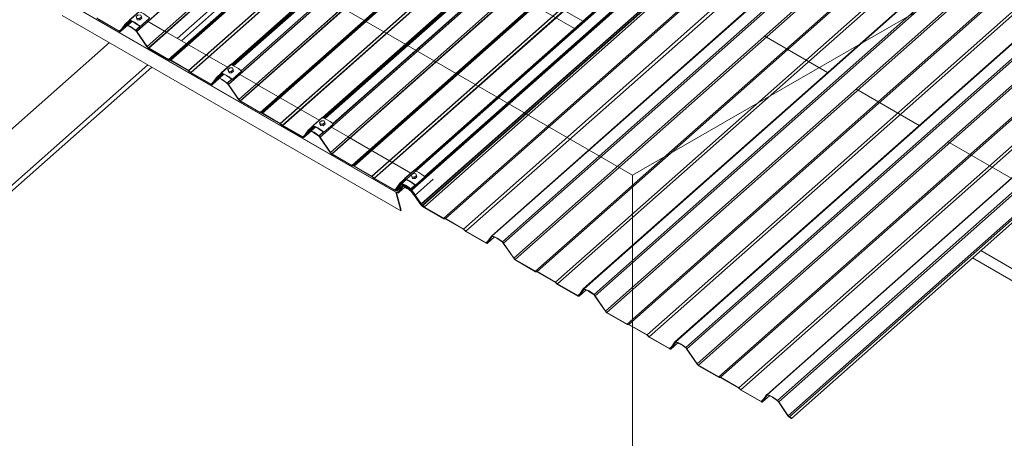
# Model space of a CAD drawing. Header units: millimetres. Extents: x 5480 to 10527, y -23380 to -18986.
# Tile 2 of 9: x 7208 to 8651, y -22286 to -21672. Entities that reach past the tile are written whole.
import ezdxf

# ---------------------------------------------------------------- set-up
doc = ezdxf.new("R2010")
doc.units = ezdxf.units.MM
doc.layers.add('G-ANNO-SYMB', color=111, linetype='Continuous', lineweight=9)
doc.layers.add('S-BEAM', color=12, linetype='Continuous', lineweight=18)

# ---------------------------------------------------------------- blocks, each defined once
blk = doc.blocks.new('Purlin - Purlin-5270086-3D TRANSLUCENT SHEETS')
at = {"layer": 'S-BEAM'}
for p, q in [((7902.7, -21598.3), (8033.6, -21673.9)), ((7930.5, -21632.1), (8021.5, -21684.6)), ((8033.6, -21673.9), (8033.7, -21674)), ((8033.8, -21674), (8034, -21674.2)), ((8034.1, -21674.2), (8034.4, -21674.4)), ((8034.4, -21674.4), (8035.4, -21675)), ((8021.5, -21684.6), (8021.6, -21684.7)), ((8021.7, -21684.7), (8022, -21684.9)), ((8022, -21684.9), (8022.4, -21685.1)), ((8022.4, -21685.1), (8023.3, -21685.7)), ((8392.2, -21749.3), (8299.1, -21695.6)), ((8526.5, -21826.9), (8433.5, -21773.1)), ((8660.9, -21904.4), (8567.8, -21850.7)), ((8616.5, -22010.5), (8693.8, -22055.1)), ((8604.4, -22021.2), (8690.3, -22070.8))]:
    blk.add_line(p, q, dxfattribs=at)
blk = doc.blocks.new('UB-Universal Beams - 310UB40_4-5270087-3D TRANSLUCENT SHEETS')
at = {"layer": 'S-BEAM'}
for p, q in [((7439.4, -21699.4), (7679, -21486.9)), ((7445.3, -21702.8), (7684.9, -21490.3)), ((7034.5, -21976.2), (7339.8, -21705.5)), ((7090.7, -22008.7), (7396, -21737.9)), ((7092.6, -22015.6), (7401.9, -21741.3))]:
    blk.add_line(p, q, dxfattribs=at)
blk = doc.blocks.new('3D_Metalcraft Translucent Fixing_T-Rib - 3D_Metalcraft Translucent Fixing_T-Rib-5270092-3D TRANSLUCENT SHEETS')
at = {"layer": 'S-BEAM'}
for p, q in [((7785.8, -21892.9), (7772.2, -21905)), ((7785, -21897.6), (7782.2, -21900)), ((7788.8, -21897.8), (7785, -21897.6)), ((7789.9, -21900.4), (7788.8, -21897.8)), ((7772.7, -21905.8), (7776.2, -21907.1)), ((7776.3, -21907.1), (7780, -21909)), ((7780, -21909), (7783.8, -21911.4)), ((7782.2, -21900), (7783.3, -21902.6)), ((7782.8, -21902), (7782.2, -21900)), ((7783.9, -21904.7), (7782.8, -21902)), ((7783.3, -21902.6), (7787.1, -21902.8)), ((7783.9, -21904.7), (7783.3, -21902.6)), ((7787.7, -21904.9), (7783.9, -21904.7)), ((7783.9, -21911.5), (7787.6, -21914.3)), ((7787.1, -21902.8), (7789.9, -21900.4)), ((7787.1, -21902.8), (7787.7, -21904.9)), ((7790.4, -21902.4), (7787.7, -21904.9)), ((7788.2, -21914.7), (7801.9, -21902.5)), ((7790.4, -21902.4), (7789.9, -21900.4)), ((7787.6, -21914.4), (7787.9, -21914.5))]:
    blk.add_line(p, q, dxfattribs=at)
for points in [[(7785.8, -21892.9, 0), (7785.8, -21892.9, 0), (7785.9, -21892.9, 0), (7786, -21892.9, 0)], [(7786, -21892.9, 0), (7789.6, -21894.2, 0), (7793.4, -21896.2, 0)], [(7793.4, -21896.2, 0), (7797.5, -21898.8, 0), (7801.6, -21901.9, 0)], [(7772.1, -21905.1, 0), (7772.1, -21905.1, 0), (7772.1, -21905.2, 0), (7772.2, -21905.3, 0), (7772.3, -21905.4, 0), (7772.3, -21905.5, 0), (7772.4, -21905.6, 0), (7772.5, -21905.7, 0), (7772.6, -21905.7, 0), (7772.7, -21905.8, 0)], [(7772.3, -21905, 0), (7772.2, -21905, 0), (7772.2, -21905, 0), (7772.2, -21905, 0)], [(7779.8, -21908.3, 0), (7775.9, -21906.3, 0), (7772.3, -21905, 0)], [(7787.9, -21914, 0), (7783.8, -21910.9, 0), (7779.8, -21908.3, 0)], [(7801.6, -21901.9, 0), (7801.7, -21902, 0), (7801.8, -21902.1, 0), (7801.8, -21902.2, 0), (7801.9, -21902.3, 0), (7801.9, -21902.4, 0), (7801.9, -21902.4, 0), (7801.9, -21902.5, 0), (7801.9, -21902.5, 0)], [(7788.2, -21914.7, 0), (7788.2, -21914.6, 0), (7788.3, -21914.6, 0), (7788.2, -21914.5, 0), (7788.2, -21914.4, 0), (7788.2, -21914.3, 0), (7788.1, -21914.2, 0), (7788, -21914.1, 0), (7787.9, -21914, 0)], [(7787.9, -21914.5, 0), (7788, -21914.6, 0), (7788.1, -21914.7, 0), (7788.1, -21914.7, 0), (7788.2, -21914.7, 0)]]:
    blk.add_polyline3d(points, dxfattribs=at)
blk = doc.blocks.new('3D_Metalcraft Translucent Fixing_T-Rib - 3D_Metalcraft Translucent Fixing_T-Rib-V8-3D TRANSLUCENT SHEETS')
at = {"layer": 'S-BEAM'}
for p, q in [((7382.8, -21660.2), (7369.1, -21672.3)), ((7381.9, -21664.9), (7379.2, -21667.3)), ((7379.2, -21667.3), (7380.3, -21669.9)), ((7379.7, -21669.3), (7379.2, -21667.3)), ((7385.7, -21665.1), (7381.9, -21664.9)), ((7386.8, -21667.7), (7385.7, -21665.1)), ((7369.6, -21673.1), (7373.1, -21674.4)), ((7373.2, -21674.4), (7376.9, -21676.3)), ((7376.9, -21676.3), (7380.7, -21678.7)), ((7380.8, -21672), (7379.7, -21669.3)), ((7380.3, -21669.9), (7384.1, -21670.1)), ((7380.8, -21672), (7380.3, -21669.9)), ((7384.6, -21672.2), (7380.8, -21672)), ((7380.8, -21678.8), (7384.8, -21681.8)), ((7384.1, -21670.1), (7386.8, -21667.7)), ((7384.1, -21670.1), (7384.6, -21672.2)), ((7387.4, -21669.7), (7384.6, -21672.2)), ((7385.2, -21681.9), (7398.8, -21669.8)), ((7387.4, -21669.7), (7386.8, -21667.7))]:
    blk.add_line(p, q, dxfattribs=at)
for points in [[(7382.8, -21660.2, 0), (7382.8, -21660.2, 0), (7382.8, -21660.2, 0), (7382.9, -21660.2, 0)], [(7382.9, -21660.2, 0), (7386.5, -21661.5, 0), (7390.4, -21663.5, 0)], [(7390.4, -21663.5, 0), (7394.4, -21666, 0), (7398.5, -21669.2, 0)], [(7369.2, -21672.3, 0), (7369.2, -21672.3, 0), (7369.1, -21672.3, 0), (7369.1, -21672.3, 0)], [(7369.1, -21672.4, 0), (7369.1, -21672.4, 0), (7369.1, -21672.5, 0), (7369.1, -21672.6, 0), (7369.2, -21672.7, 0), (7369.3, -21672.8, 0), (7369.4, -21672.9, 0), (7369.5, -21673, 0), (7369.6, -21673, 0), (7369.6, -21673.1, 0)], [(7376.7, -21675.6, 0), (7372.9, -21673.6, 0), (7369.2, -21672.3, 0)], [(7384.9, -21681.3, 0), (7380.8, -21678.2, 0), (7376.7, -21675.6, 0)], [(7385.2, -21681.9, 0), (7385.2, -21681.9, 0), (7385.2, -21681.9, 0), (7385.2, -21681.8, 0), (7385.2, -21681.7, 0), (7385.1, -21681.6, 0), (7385, -21681.5, 0), (7385, -21681.4, 0), (7384.9, -21681.3, 0)], [(7398.5, -21669.2, 0), (7398.6, -21669.3, 0), (7398.7, -21669.4, 0), (7398.8, -21669.5, 0), (7398.8, -21669.6, 0), (7398.9, -21669.7, 0), (7398.9, -21669.7, 0), (7398.8, -21669.8, 0), (7398.8, -21669.8, 0)], [(7384.8, -21681.8, 0), (7384.9, -21681.9, 0), (7385, -21682, 0), (7385.1, -21682, 0), (7385.1, -21682, 0)]]:
    blk.add_polyline3d(points, dxfattribs=at)

msp = doc.modelspace()

# ---------------------------------------------------------------- linework, layer by layer
at = {"layer": 'G-ANNO-SYMB'}
for p, q in [((8106.5, -21899.9), (5480.3, -20383.7)), ((10527, -20502.4), (8106.5, -21899.9)), ((8106.5, -21899.9), (8106.5, -23380.1))]:
    msp.add_line(p, q, dxfattribs=at)
at = {"layer": 'S-BEAM'}
for p, q in [((8606.3, -20575.8), (7362.4, -21678.9)), ((7379.5, -21689.2), (8623.3, -20586.3)), ((7380, -21689.2), (8623.9, -20586.2)), ((7395.1, -21711.3), (8634.8, -20612.1)), ((7395.1, -21711.3), (8634.3, -20612.4)), ((7397, -21713.3), (8636.3, -20614.3)), ((7397.1, -21713.9), (8636.3, -20615.1)), ((7426.6, -21730.4), (8666, -20631.4)), ((7427, -21731.2), (8666.1, -20632.3)), ((7429.2, -21730.9), (8668.9, -20631.6)), ((7430, -21731.3), (8669, -20632.6)), ((7455.9, -21746.3), (8695.6, -20647)), ((7455.9, -21746.9), (8695.4, -20647.8)), ((7459.1, -21749.2), (8698.5, -20650.2)), ((7459.5, -21749.4), (8698.3, -20650.9)), ((8740.7, -20653.4), (7496.8, -21756.5)), ((7513.9, -21766.8), (8757.7, -20663.9)), ((7514.4, -21766.8), (8758.2, -20663.7)), ((7529.4, -21788.8), (8768.6, -20690)), ((7529.5, -21788.9), (8769.1, -20689.6)), ((7531.3, -21790.9), (8770.7, -20691.9)), ((7531.4, -21791.5), (8770.6, -20692.7)), ((7561, -21808), (8800.3, -20709)), ((7561.3, -21808.7), (8800.5, -20709.9)), ((7563.6, -21808.5), (8803.2, -20709.2)), ((7563.9, -21809.2), (8803.4, -20710.1)), ((7590.2, -21823.9), (8829.9, -20724.6)), ((7590.3, -21824.5), (8829.8, -20725.4)), ((7593.5, -21826.7), (8832.8, -20727.7)), ((7593.9, -21827), (8832.7, -20728.5)), ((8875, -20731), (7631.1, -21834)), ((7648.2, -21844.4), (8892, -20741.4)), ((7648.7, -21844.3), (8892.6, -20741.3)), ((7663.8, -21866.5), (8903.5, -20767.2)), ((7663.8, -21866.4), (8903, -20767.6)), ((7665.7, -21868.4), (8905, -20769.4)), ((7665.8, -21869.1), (8905, -20770.2)), ((7695.3, -21885.5), (8934.7, -20786.5)), ((7697.9, -21886), (8937.6, -20786.8)), ((7695.7, -21886.3), (8934.8, -20787.5)), ((7698.3, -21886.8), (8937.7, -20787.7)), ((7724.6, -21901.4), (8964.3, -20802.2)), ((7724.6, -21902), (8964.1, -20802.9)), ((7727.8, -21904.3), (8967.2, -20805.3)), ((8967, -20806.1), (7728.2, -21904.5)), ((9009.4, -20808.5), (7765.5, -21911.6)), ((9010.5, -20810.2), (7766.8, -21913.1)), ((9025, -20818.1), (7781.6, -21920.7)), ((7782.6, -21921.9), (9026.4, -20819)), ((7783.1, -21921.9), (9026.9, -20818.9)), ((7796.8, -21942.1), (9036.4, -20842.9)), ((7797, -21942.3), (9037, -20842.8)), ((9036.2, -20844), (7797.3, -21942.6)), ((7798.7, -21944.1), (9038.4, -20844.8)), ((9037.7, -20846), (7799.1, -21944.3)), ((7799.2, -21944.4), (9038.4, -20845.6)), ((7801.7, -21946.2), (9041.2, -20847.1)), ((9069, -20864.1), (7829.7, -21963.1)), ((9071.9, -20864.3), (7832.3, -21963.6)), ((9098.6, -20879.7), (7858.9, -21979)), ((9101.5, -20882.9), (7862.2, -21981.9)), ((9143.8, -20886.1), (7899.8, -21989.2)), ((9145.1, -20885.8), (7900.9, -21989)), ((9159.8, -20894.3), (7915.6, -21997.5)), ((9161.3, -20896.4), (7917.4, -21999.5)), ((9172.2, -20922.3), (7932.5, -22021.6)), ((9173.7, -20924.6), (7934.4, -22023.6)), ((9203.4, -20941.7), (7964, -22040.7)), ((9206.3, -20941.9), (7966.6, -22041.2)), ((9233, -20957.3), (7993.3, -22056.6)), ((9235.9, -20960.4), (7996.5, -22059.4)), ((9278.1, -20963.7), (8034.2, -22066.7)), ((9279.4, -20963.3), (8035.3, -22066.6)), ((9294.2, -20971.8), (8050, -22075.1)), ((9295.6, -20974), (8051.8, -22077)), ((9306.5, -20999.9), (8066.9, -22099.2)), ((9308.1, -21002.1), (8068.7, -22101.1)), ((9337.7, -21019.2), (8098.4, -22118.2)), ((9340.7, -21019.5), (8101, -22118.7)), ((9367.3, -21034.9), (8127.6, -22134.1)), ((9370.2, -21038), (8130.9, -22137)), ((9412.5, -21041.2), (8168.5, -22144.3)), ((9413.8, -21040.9), (8169.6, -22144.2)), ((9428.5, -21049.4), (8184.3, -22152.7)), ((9430, -21051.6), (8186.1, -22154.6)), ((9440.9, -21077.5), (8201.2, -22176.7)), ((9442.4, -21079.7), (8203.1, -22178.7)), ((9472.1, -21096.8), (8232.7, -22195.8)), ((9475, -21097), (8235.3, -22196.3)), ((9501.7, -21112.4), (8262, -22211.7)), ((9504.6, -21115.6), (8265.2, -22214.6)), ((9546.8, -21118.8), (8302.9, -22221.9)), ((9548.1, -21118.5), (8304, -22221.7)), ((9562.9, -21127), (8318.7, -22230.2)), ((9564.3, -21129.1), (8320.5, -22232.2)), ((9574.4, -21153), (8334.4, -22252.6)), ((9575.8, -21155), (8336.1, -22254.3)), ((8339.1, -22256.5), (9578.6, -21157.3)), ((7517.7, -21737.9), (7838.5, -21453.5)), ((7518.4, -21738.1), (7838.9, -21453.9)), ((7518.8, -21738.3), (7839.3, -21454.1)), ((7519.3, -21738.5), (7839.8, -21454.3)), ((7519.9, -21738.7), (7840.4, -21454.5)), ((7520.6, -21739), (7841.1, -21454.8)), ((7520.7, -21739), (7841.2, -21454.8)), ((7521.7, -21739.5), (7842.3, -21455.2)), ((7521.7, -21739.5), (7842.3, -21455.2)), ((7533, -21746.8), (7853.6, -21462.4)), ((7533.1, -21747.1), (7854.1, -21462.4)), ((7652.1, -21815.5), (7972.8, -21531)), ((7652.7, -21815.7), (7973.2, -21531.5)), ((7653.1, -21815.9), (7973.6, -21531.7)), ((7653.6, -21816), (7974.1, -21531.8)), ((7654.2, -21816.3), (7974.7, -21532.1)), ((7655, -21816.5), (7975.5, -21532.3)), ((7655, -21816.5), (7975.5, -21532.3)), ((7656, -21817), (7976.6, -21532.7)), ((7656, -21817), (7976.6, -21532.7)), ((7667.3, -21824.3), (7988, -21540)), ((7667.6, -21824.6), (7988.5, -21540)), ((7786.4, -21893), (8107.2, -21608.6)), ((7787.1, -21893.3), (8107.6, -21609.1)), ((7787.5, -21893.4), (8108, -21609.2)), ((7788, -21893.6), (8108.5, -21609.4)), ((8109.4, -21609.7), (7788.9, -21893.9)), ((7801.7, -21901.9), (8122.3, -21617.6)), ((7801.8, -21902.2), (8122.8, -21617.6)), ((7759.5, -21924.7), (7263.6, -21638.4)), ((7759.3, -21924.1), (7264.1, -21638.1)), ((7264.3, -21638.8), (7759.5, -21924.7)), ((7766.8, -21952), (7270.9, -21665.7)), ((7321.6, -21669.3), (7324.8, -21672.2)), ((7354.4, -21688.7), (7324.8, -21671.6)), ((7324.8, -21672.2), (7325.2, -21671.8)), ((7324.8, -21672.2), (7354.7, -21689.4)), ((7362.3, -21679), (7355.7, -21688.6)), ((7355.7, -21688.5), (7365.3, -21680)), ((7355.7, -21688.6), (7365.3, -21680)), ((7356.2, -21689.4), (7366.4, -21680.4)), ((7356.3, -21689.4), (7363, -21679.7)), ((7356.3, -21689.4), (7366.4, -21680.4)), ((7357.5, -21686), (7364.5, -21679.8)), ((7362.3, -21679), (7369.4, -21672.7)), ((7363, -21679.7), (7363.4, -21679.3)), ((7363.5, -21678.8), (7369.9, -21673.2)), ((7363.5, -21679.2), (7370.2, -21673.3)), ((7363.9, -21679.5), (7370.8, -21673.5)), ((7364.5, -21679.8), (7371.3, -21673.7)), ((7365.3, -21680), (7372.1, -21674)), ((7365.3, -21680), (7372.1, -21674)), ((7366.4, -21680.4), (7366.9, -21680)), ((7366.4, -21680.4), (7366.9, -21680)), ((7366.9, -21680), (7373.2, -21674.4)), ((7366.9, -21680), (7373.2, -21674.4)), ((7378.2, -21687.3), (7384.6, -21681.7)), ((7378.5, -21687.5), (7385.1, -21681.7)), ((7394.6, -21673.5), (7394.9, -21673.6)), ((7394.9, -21673.6), (7395.7, -21674.1)), ((7395.7, -21674.1), (7420.8, -21688.6)), ((7354.4, -21688.7), (7357.5, -21686)), ((7354.7, -21689.4), (7355.2, -21688.9)), ((7355.3, -21688.9), (7355.7, -21688.5)), ((7378.2, -21687.8), (7378.4, -21687.6)), ((7379.5, -21689.2), (7394.8, -21711.5)), ((7395.1, -21711.3), (7380, -21689.2)), ((7420.8, -21688.6), (7421.4, -21688.9)), ((7421.4, -21688.9), (7422, -21689.3)), ((7422, -21689.3), (7422.6, -21689.7)), ((7422.7, -21689.7), (7512.7, -21741.7)), ((7394.8, -21711.5), (7395.1, -21711.3)), ((7426.6, -21730.4), (7397, -21713.3)), ((7397.1, -21713.9), (7427, -21731.2)), ((7429.2, -21730.9), (7426.6, -21730.4)), ((7427, -21731.2), (7429.6, -21731.7)), ((7455.9, -21746.3), (7429.2, -21730.9)), ((7429.6, -21731.7), (7429.9, -21731.3)), ((7429.6, -21731.7), (7455.9, -21746.9)), ((7459.1, -21749.2), (7455.9, -21746.3)), ((7455.9, -21746.9), (7459.2, -21749.8)), ((7488.8, -21766.3), (7459.1, -21749.2)), ((7459.2, -21749.8), (7459.5, -21749.4)), ((7459.2, -21749.8), (7489, -21767)), ((7496.7, -21756.6), (7503.8, -21750.2)), ((7497.9, -21756.3), (7504.2, -21750.7)), ((7497.9, -21756.8), (7504.6, -21750.9)), ((7498.3, -21757.1), (7505.1, -21751)), ((7498.9, -21757.3), (7505.7, -21751.3)), ((7499.6, -21757.6), (7506.5, -21751.5)), ((7499.6, -21757.6), (7506.5, -21751.6)), ((7501.3, -21757.5), (7507.6, -21751.9)), ((7501.3, -21757.5), (7507.6, -21752)), ((7529, -21751.1), (7529.3, -21751.2)), ((7529.3, -21751.2), (7530.1, -21751.7)), ((7530.1, -21751.7), (7555.1, -21766.1)), ((7488.8, -21766.3), (7491.8, -21763.6)), ((7489, -21767), (7489.6, -21766.5)), ((7489.6, -21766.5), (7490.1, -21766.1)), ((7496.7, -21756.6), (7490.1, -21766.1)), ((7490.1, -21766.1), (7499.6, -21757.6)), ((7490.1, -21766.1), (7499.6, -21757.6)), ((7490.6, -21767), (7500.7, -21758)), ((7490.7, -21766.9), (7497.4, -21757.3)), ((7490.7, -21766.9), (7500.7, -21758)), ((7491.8, -21763.6), (7498.9, -21757.3)), ((7497.4, -21757.3), (7497.8, -21756.9)), ((7500.7, -21758), (7501.3, -21757.5)), ((7500.7, -21758), (7501.3, -21757.5)), ((7512.5, -21765.4), (7512.6, -21765.4)), ((7512.6, -21764.8), (7518.9, -21759.2)), ((7512.6, -21765.4), (7512.7, -21765.2)), ((7512.9, -21765.1), (7519.5, -21759.2)), ((7513.9, -21766.8), (7529.1, -21789.1)), ((7529.5, -21788.9), (7514.4, -21766.8)), ((7555.1, -21766.2), (7555.7, -21766.5)), ((7555.8, -21766.5), (7556.4, -21766.9)), ((7556.4, -21766.9), (7557, -21767.2)), ((7557, -21767.2), (7647.1, -21819.2)), ((7529.1, -21789.1), (7529.4, -21788.8)), ((7561, -21808), (7531.3, -21790.9)), ((7531.4, -21791.5), (7561.3, -21808.7)), ((7563.6, -21808.5), (7561, -21808)), ((7561.3, -21808.7), (7563.9, -21809.2)), ((7590.2, -21823.9), (7563.6, -21808.5)), ((7563.9, -21809.2), (7590.3, -21824.5)), ((7593.5, -21826.7), (7590.2, -21823.9)), ((7590.3, -21824.5), (7593.5, -21827.3)), ((7623.1, -21843.8), (7593.5, -21826.7)), ((7593.5, -21827.3), (7593.9, -21827)), ((7593.5, -21827.3), (7623.4, -21844.6)), ((7631, -21834.1), (7624.4, -21843.7)), ((7624.4, -21843.7), (7634, -21835.2)), ((7624.4, -21843.7), (7634, -21835.2)), ((7624.9, -21844.6), (7635.1, -21835.6)), ((7625, -21844.5), (7631.7, -21834.8)), ((7625, -21844.5), (7635.1, -21835.6)), ((7626.2, -21841.1), (7633.2, -21834.9)), ((7631, -21834.1), (7638.1, -21827.8)), ((7631.7, -21834.8), (7632.1, -21834.5)), ((7632.2, -21833.9), (7638.6, -21828.3)), ((7632.2, -21834.4), (7638.9, -21828.4)), ((7632.6, -21834.7), (7639.5, -21828.6)), ((7633.2, -21834.9), (7640, -21828.8)), ((7634, -21835.2), (7640.8, -21829.1)), ((7634, -21835.2), (7640.8, -21829.1)), ((7635.1, -21835.6), (7635.6, -21835.1)), ((7635.1, -21835.6), (7635.6, -21835.1)), ((7635.6, -21835.1), (7641.9, -21829.5)), ((7635.6, -21835.1), (7641.9, -21829.5)), ((7646.9, -21842.4), (7653.3, -21836.8)), ((7647.2, -21842.6), (7653.8, -21836.8)), ((7663.3, -21828.6), (7663.6, -21828.8)), ((7663.6, -21828.8), (7664.4, -21829.2)), ((7664.4, -21829.2), (7689.5, -21843.7)), ((7623.1, -21843.8), (7626.2, -21841.1)), ((7623.4, -21844.6), (7623.9, -21844.1)), ((7624, -21844), (7624.4, -21843.7)), ((7646.9, -21842.9), (7647.1, -21842.7)), ((7648.2, -21844.4), (7663.5, -21866.7)), ((7663.8, -21866.5), (7648.7, -21844.3)), ((7689.5, -21843.7), (7690.1, -21844.1)), ((7690.1, -21844.1), (7690.7, -21844.4)), ((7690.7, -21844.4), (7691.3, -21844.8)), ((7691.4, -21844.8), (7781.4, -21896.8)), ((7663.5, -21866.7), (7663.8, -21866.4)), ((7695.3, -21885.5), (7665.7, -21868.4)), ((7665.8, -21869.1), (7695.7, -21886.3)), ((7697.9, -21886), (7695.3, -21885.5)), ((7695.7, -21886.3), (7698.3, -21886.8)), ((7724.6, -21901.4), (7697.9, -21886)), ((7698.3, -21886.8), (7724.6, -21902)), ((7727.8, -21904.3), (7724.6, -21901.4)), ((7724.6, -21902), (7727.9, -21904.9)), ((7757.5, -21921.4), (7727.8, -21904.3)), ((7728.2, -21904.5), (7727.9, -21904.9)), ((7727.9, -21904.9), (7757.7, -21922.1)), ((7765.4, -21911.7), (7758.8, -21921.3)), ((7759.4, -21922.1), (7766.1, -21912.4)), ((7765.4, -21911.7), (7772.5, -21905.4)), ((7766.1, -21912.4), (7766.5, -21912)), ((7766.1, -21912.4), (7766.1, -21912.4)), ((7766.6, -21911.5), (7772.9, -21905.9)), ((7766.6, -21912), (7773.3, -21906)), ((7767, -21912.2), (7773.8, -21906.2)), ((7767.9, -21912.6), (7767.4, -21913)), ((7774.7, -21906.5), (7767.9, -21912.6)), ((7786.9, -21930.1), (7814.2, -21905.8)), ((7757.5, -21921.4), (7760.5, -21918.7)), ((7758.3, -21921.6), (7757.7, -21922.1)), ((7758.8, -21921.2), (7758.3, -21921.6)), ((7765, -21915.7), (7758.8, -21921.2)), ((7758.8, -21921.3), (7764.9, -21915.8)), ((7759.3, -21922.2), (7762.5, -21919.3)), ((7759.4, -21922.1), (7762.5, -21919.3)), ((7759.5, -21924.7), (7766.8, -21952)), ((7760.4, -21925.2), (7767.5, -21951.4)), ((7760.5, -21918.7), (7766.8, -21913.2)), ((7766.8, -21913.1), (7760.6, -21922.1)), ((7761.3, -21922.8), (7767.4, -21913.9)), ((7761.3, -21922.8), (7770.3, -21914.7)), ((7769.4, -21915.8), (7763.4, -21924.3)), ((7763.9, -21925.3), (7772.6, -21917.6)), ((7764.1, -21925.1), (7770, -21916.6)), ((7769.4, -21915.8), (7770.5, -21914.8)), ((7781.2, -21920.5), (7781.4, -21920.3)), ((7781.4, -21920.8), (7781.2, -21921)), ((7781.3, -21920), (7787.6, -21914.3)), ((7781.6, -21920.2), (7788.2, -21914.4)), ((7781.8, -21922.3), (7782.2, -21922.9)), ((7796.6, -21943.2), (7782.1, -21922)), ((7782.1, -21923.6), (7786.3, -21929.7)), ((7782.4, -21923.3), (7782.5, -21923.1)), ((7786.8, -21929.7), (7782.4, -21923.3)), ((7782.6, -21921.9), (7796.5, -21942.3)), ((7797, -21942.3), (7783.1, -21921.9)), ((7787.1, -21930), (7796.1, -21943.3)), ((7766.8, -21952), (7767.5, -21951.4)), ((7796.5, -21942.3), (7796.8, -21942.1)), ((7797, -21942.9), (7796.6, -21943.2)), ((7797.2, -21942.7), (7797, -21942.9)), ((7798.7, -21944.6), (7798.3, -21945)), ((7829.7, -21963.1), (7798.3, -21945)), ((7798.4, -21945.6), (7830, -21963.9)), ((7801.2, -21945.5), (7798.7, -21944.1)), ((7798.8, -21944.7), (7799.2, -21944.4)), ((7799.1, -21944.4), (7798.8, -21944.6)), ((7798.8, -21944.7), (7801.4, -21946.2)), ((7832.3, -21963.6), (7829.7, -21963.1)), ((7830, -21963.9), (7832.6, -21964.4)), ((7858.9, -21979), (7832.3, -21963.6)), ((7832.6, -21964.4), (7859, -21979.6)), ((7862.2, -21981.9), (7858.9, -21979)), ((7859, -21979.6), (7862.2, -21982.5)), ((7891.8, -21999), (7862.2, -21981.9)), ((7862.2, -21982.5), (7892.1, -21999.7)), ((7894.9, -21996.3), (7891.8, -21999)), ((7899.7, -21989.3), (7893.1, -21998.8)), ((7893.6, -21999.7), (7903.8, -21990.7)), ((7893.7, -21999.6), (7900.4, -21990)), ((7903.8, -21990.7), (7893.7, -21999.6)), ((7916.9, -21999.5), (7932.2, -22021.8)), ((7932.5, -22021.6), (7917.4, -21999.5)), ((7964, -22040.7), (7934.4, -22023.6)), ((7934.5, -22024.2), (7964.4, -22041.4)), ((7966.6, -22041.2), (7964, -22040.7)), ((7964.4, -22041.4), (7967, -22041.9)), ((7993.3, -22056.6), (7966.6, -22041.2)), ((7967, -22041.9), (7993.3, -22057.2)), ((7996.5, -22059.4), (7993.3, -22056.6)), ((7993.3, -22057.2), (7996.6, -22060)), ((8026.2, -22076.5), (7996.5, -22059.4)), ((7996.6, -22060), (8026.4, -22077.3)), ((8034.1, -22066.8), (8027.5, -22076.4)), ((8028, -22077.3), (8038.1, -22068.3)), ((8028.1, -22077.2), (8034.8, -22067.5)), ((8038.1, -22068.3), (8028.1, -22077.2)), ((8029.2, -22073.8), (8026.2, -22076.5)), ((8051.3, -22077.1), (8066.5, -22099.4)), ((8066.9, -22099.2), (8051.8, -22077)), ((8098.4, -22118.2), (8068.7, -22101.1)), ((8068.8, -22101.8), (8098.7, -22119)), ((8101, -22118.7), (8098.4, -22118.2)), ((8098.7, -22119), (8101.3, -22119.5)), ((8127.6, -22134.1), (8101, -22118.7)), ((8101.3, -22119.5), (8127.7, -22134.7)), ((8130.9, -22137), (8127.6, -22134.1)), ((8127.7, -22134.7), (8130.9, -22137.6)), ((8160.5, -22154.1), (8130.9, -22137)), ((8130.9, -22137.6), (8160.8, -22154.8)), ((8163.6, -22151.4), (8160.5, -22154.1)), ((8168.4, -22144.4), (8161.8, -22154)), ((8162.3, -22154.9), (8172.5, -22145.9)), ((8162.4, -22154.8), (8169.1, -22145.1)), ((8172.5, -22145.8), (8162.4, -22154.8)), ((8185.6, -22154.6), (8200.9, -22177)), ((8201.2, -22176.7), (8186.1, -22154.6)), ((8232.7, -22195.8), (8203.1, -22178.7)), ((8203.2, -22179.3), (8233.1, -22196.6)), ((8235.3, -22196.3), (8232.7, -22195.8)), ((8233.1, -22196.6), (8235.7, -22197.1)), ((8262, -22211.7), (8235.3, -22196.3)), ((8235.7, -22197.1), (8262, -22212.3)), ((8265.2, -22214.6), (8262, -22211.7)), ((8262, -22212.3), (8265.3, -22215.2)), ((8294.9, -22231.7), (8265.2, -22214.6)), ((8265.3, -22215.2), (8295.1, -22232.4)), ((8297.9, -22229), (8294.9, -22231.7)), ((8302.8, -22222), (8296.2, -22231.5)), ((8296.7, -22232.4), (8306.8, -22223.4)), ((8296.8, -22232.3), (8303.5, -22222.7)), ((8306.8, -22223.4), (8296.8, -22232.3)), ((8320, -22232.2), (8333.9, -22252.6)), ((8334.4, -22252.6), (8320.5, -22232.2)), ((8338.6, -22255.8), (8336.1, -22254.3)), ((8336.2, -22255), (8338.8, -22256.5))]:
    msp.add_line(p, q, dxfattribs=at)
for points in [[(7363.5, -21678.8, 0), (7363, -21678.7, 0), (7362.6, -21678.8, 0), (7362.3, -21679, 0)], [(7363, -21679.7, 0), (7363.2, -21679.5, 0), (7363.5, -21679.5, 0), (7363.9, -21679.5, 0)], [(7370.6, -21681.9, 0), (7366.9, -21680, 0), (7363.5, -21678.8, 0)], [(7363.9, -21679.5, 0), (7367.2, -21680.7, 0), (7370.8, -21682.6, 0)], [(7355.7, -21688.6, 0), (7355.5, -21688.8, 0), (7355.2, -21688.9, 0), (7354.8, -21688.8, 0), (7354.4, -21688.7, 0)], [(7354.7, -21689.4, 0), (7355.4, -21689.6, 0), (7355.9, -21689.6, 0), (7356.3, -21689.4, 0)], [(7378.2, -21687.3, 0), (7374.4, -21684.3, 0), (7370.6, -21681.9, 0)], [(7370.8, -21682.6, 0), (7374.4, -21684.9, 0), (7378.2, -21687.8, 0)], [(7380, -21689.2, 0), (7379.5, -21688.5, 0), (7378.9, -21687.8, 0), (7378.2, -21687.3, 0)], [(7378.2, -21687.8, 0), (7378.7, -21688.2, 0), (7379.1, -21688.7, 0), (7379.5, -21689.2, 0)], [(7394.8, -21711.5, 0), (7395.5, -21712.4, 0), (7396.3, -21713.2, 0), (7397.1, -21713.9, 0)], [(7397, -21713.3, 0), (7396.5, -21712.9, 0), (7396, -21712.4, 0), (7395.5, -21711.9, 0), (7395.1, -21711.3, 0)], [(7490.1, -21766.1, 0), (7489.9, -21766.3, 0), (7489.6, -21766.4, 0), (7489.2, -21766.4, 0), (7488.8, -21766.3, 0)], [(7489, -21767, 0), (7489.7, -21767.2, 0), (7490.3, -21767.2, 0), (7490.7, -21766.9, 0)], [(7497.9, -21756.3, 0), (7497.4, -21756.3, 0), (7497, -21756.3, 0), (7496.7, -21756.6, 0)], [(7497.4, -21757.3, 0), (7497.6, -21757.1, 0), (7497.9, -21757.1, 0), (7498.3, -21757.1, 0)], [(7504.9, -21759.4, 0), (7501.3, -21757.6, 0), (7497.9, -21756.3, 0)], [(7498.3, -21757.1, 0), (7501.6, -21758.3, 0), (7505.1, -21760.1, 0)], [(7512.6, -21764.8, 0), (7508.7, -21761.9, 0), (7504.9, -21759.4, 0)], [(7505.1, -21760.1, 0), (7508.8, -21762.5, 0), (7512.5, -21765.4, 0)], [(7512.5, -21765.4, 0), (7513, -21765.8, 0), (7513.5, -21766.3, 0), (7513.9, -21766.8, 0)], [(7514.4, -21766.8, 0), (7513.8, -21766.1, 0), (7513.2, -21765.4, 0), (7512.6, -21764.8, 0)], [(7529.1, -21789.1, 0), (7529.8, -21790, 0), (7530.6, -21790.8, 0), (7531.4, -21791.5, 0)], [(7531.3, -21790.9, 0), (7530.8, -21790.4, 0), (7530.3, -21790, 0), (7529.9, -21789.4, 0), (7529.5, -21788.9, 0)], [(7632.2, -21833.9, 0), (7631.7, -21833.8, 0), (7631.3, -21833.9, 0), (7631, -21834.1, 0)], [(7631.7, -21834.8, 0), (7631.9, -21834.7, 0), (7632.2, -21834.6, 0), (7632.6, -21834.7, 0)], [(7639.3, -21837, 0), (7635.6, -21835.1, 0), (7632.2, -21833.9, 0)], [(7632.6, -21834.7, 0), (7635.9, -21835.9, 0), (7639.5, -21837.7, 0)], [(7646.9, -21842.4, 0), (7643.1, -21839.4, 0), (7639.3, -21837, 0)], [(7639.5, -21837.7, 0), (7643.1, -21840.1, 0), (7646.9, -21842.9, 0)], [(7624.4, -21843.7, 0), (7624.2, -21843.9, 0), (7623.9, -21844, 0), (7623.5, -21844, 0), (7623.1, -21843.8, 0)], [(7623.4, -21844.6, 0), (7624.1, -21844.8, 0), (7624.6, -21844.7, 0), (7625, -21844.5, 0)], [(7648.7, -21844.3, 0), (7648.2, -21843.6, 0), (7647.6, -21843, 0), (7646.9, -21842.4, 0)], [(7646.9, -21842.9, 0), (7647.4, -21843.4, 0), (7647.8, -21843.8, 0), (7648.2, -21844.4, 0)], [(7663.5, -21866.7, 0), (7664.2, -21867.6, 0), (7665, -21868.4, 0), (7665.8, -21869.1, 0)], [(7665.7, -21868.4, 0), (7665.2, -21868, 0), (7664.7, -21867.5, 0), (7664.2, -21867, 0), (7663.8, -21866.5, 0)], [(7766.6, -21911.5, 0), (7766.1, -21911.4, 0), (7765.7, -21911.5, 0), (7765.4, -21911.7, 0)], [(7766.1, -21912.4, 0), (7766.3, -21912.2, 0), (7766.6, -21912.2, 0), (7767, -21912.2, 0)], [(7773.6, -21914.6, 0), (7770, -21912.7, 0), (7766.6, -21911.5, 0)], [(7767, -21912.2, 0), (7770.3, -21913.4, 0), (7773.8, -21915.3, 0)], [(7758.8, -21921.3, 0), (7758.6, -21921.5, 0), (7758.3, -21921.6, 0), (7757.9, -21921.5, 0), (7757.5, -21921.4, 0)], [(7757.7, -21922.1, 0), (7758.4, -21922.3, 0), (7759, -21922.3, 0), (7759.4, -21922.1, 0)], [(7763.4, -21924.3, 0), (7762.8, -21924.8, 0), (7761.9, -21925, 0), (7760.7, -21924.7, 0), (7759.3, -21924.1, 0)], [(7759.5, -21924.7, 0), (7761, -21925.5, 0), (7762.3, -21925.8, 0), (7763.4, -21925.6, 0), (7764.1, -21925.1, 0)], [(7760.6, -21922.1, 0), (7760.6, -21922.1, 0), (7760.6, -21922.2, 0), (7760.6, -21922.3, 0), (7760.6, -21922.4, 0), (7760.7, -21922.5, 0), (7760.8, -21922.6, 0), (7760.9, -21922.7, 0), (7761, -21922.7, 0), (7761.1, -21922.8, 0), (7761.2, -21922.8, 0), (7761.2, -21922.8, 0), (7761.3, -21922.8, 0)], [(7767.4, -21913, 0), (7767.1, -21913, 0), (7766.9, -21913, 0), (7766.8, -21913.1, 0)], [(7774, -21915.9, 0), (7770.6, -21914.2, 0), (7767.4, -21913, 0)], [(7767.4, -21913.9, 0), (7767.5, -21913.8, 0), (7767.7, -21913.8, 0), (7768, -21913.9, 0)], [(7768, -21913.9, 0), (7771, -21915, 0), (7774.2, -21916.6, 0)], [(7775.6, -21918.5, 0), (7772.4, -21916.8, 0), (7769.4, -21915.8, 0)], [(7770, -21916.6, 0), (7772.8, -21917.6, 0), (7775.8, -21919.2, 0)], [(7781.3, -21920, 0), (7777.4, -21917, 0), (7773.6, -21914.6, 0)], [(7773.8, -21915.3, 0), (7777.5, -21917.6, 0), (7781.2, -21920.5, 0)], [(7781.2, -21921, 0), (7777.6, -21918.2, 0), (7774, -21915.9, 0)], [(7774.2, -21916.6, 0), (7777.5, -21918.7, 0), (7780.8, -21921.3, 0)], [(7782.4, -21923.3, 0), (7779, -21920.6, 0), (7775.6, -21918.5, 0)], [(7775.8, -21919.2, 0), (7778.9, -21921.2, 0), (7782.1, -21923.6, 0)], [(7780.8, -21921.3, 0), (7781.2, -21921.6, 0), (7781.5, -21921.9, 0), (7781.8, -21922.3, 0)], [(7781.2, -21920.5, 0), (7781.7, -21920.9, 0), (7782.2, -21921.4, 0), (7782.6, -21921.9, 0)], [(7782.1, -21922, 0), (7781.8, -21921.6, 0), (7781.5, -21921.3, 0), (7781.2, -21921, 0)], [(7783.1, -21921.9, 0), (7782.5, -21921.2, 0), (7781.9, -21920.6, 0), (7781.3, -21920, 0)], [(7786.3, -21929.7, 0), (7786.4, -21929.8, 0), (7786.5, -21929.9, 0), (7786.6, -21930, 0), (7786.7, -21930.1, 0), (7786.7, -21930.1, 0), (7786.8, -21930.1, 0)], [(7786.9, -21930.1, 0), (7786.9, -21930, 0), (7786.9, -21930, 0), (7786.9, -21929.9, 0), (7786.8, -21929.8, 0), (7786.8, -21929.7, 0)], [(7796.1, -21943.3, 0), (7796.8, -21944.2, 0), (7797.6, -21945, 0), (7798.4, -21945.6, 0)], [(7796.5, -21942.3, 0), (7797.2, -21943.2, 0), (7798, -21944, 0), (7798.8, -21944.7, 0)], [(7798.3, -21945, 0), (7797.7, -21944.5, 0), (7797.1, -21943.9, 0), (7796.6, -21943.2, 0)], [(7798.7, -21944.1, 0), (7798.1, -21943.6, 0), (7797.5, -21943, 0), (7797, -21942.3, 0)], [(7801.4, -21946.2, 0), (7801.5, -21946.3, 0), (7801.6, -21946.3, 0), (7801.6, -21946.3, 0), (7801.7, -21946.2, 0), (7801.7, -21946.2, 0), (7801.7, -21946.1, 0), (7801.6, -21946, 0), (7801.6, -21945.9, 0), (7801.5, -21945.8, 0), (7801.4, -21945.7, 0), (7801.3, -21945.6, 0), (7801.2, -21945.5, 0)], [(7893.1, -21998.8, 0), (7892.9, -21999, 0), (7892.6, -21999.1, 0), (7892.3, -21999.1, 0), (7891.8, -21999, 0)], [(7900.9, -21989, 0), (7900.4, -21989, 0), (7900, -21989, 0), (7899.7, -21989.3, 0)], [(7900.4, -21990, 0), (7900.6, -21989.8, 0), (7900.9, -21989.8, 0), (7901.3, -21989.8, 0)], [(7908, -21992.1, 0), (7904.3, -21990.3, 0), (7900.9, -21989, 0)], [(7901.3, -21989.8, 0), (7904.6, -21991, 0), (7908.2, -21992.8, 0)], [(7915.6, -21997.5, 0), (7911.8, -21994.6, 0), (7908, -21992.1, 0)], [(7908.2, -21992.8, 0), (7911.9, -21995.2, 0), (7915.6, -21998.1, 0)], [(7917.4, -21999.5, 0), (7916.9, -21998.8, 0), (7916.3, -21998.1, 0), (7915.6, -21997.5, 0)], [(7915.6, -21998.1, 0), (7916.1, -21998.5, 0), (7916.5, -21999, 0), (7916.9, -21999.5, 0)], [(7892.1, -21999.7, 0), (7892.8, -21999.9, 0), (7893.3, -21999.9, 0), (7893.7, -21999.6, 0)], [(7932.2, -22021.8, 0), (7932.9, -22022.7, 0), (7933.7, -22023.5, 0), (7934.5, -22024.2, 0)], [(7934.4, -22023.6, 0), (7933.9, -22023.1, 0), (7933.4, -22022.7, 0), (7932.9, -22022.1, 0), (7932.5, -22021.6, 0)], [(8035.3, -22066.6, 0), (8034.8, -22066.5, 0), (8034.4, -22066.6, 0), (8034.1, -22066.8, 0)], [(8034.8, -22067.5, 0), (8035, -22067.4, 0), (8035.3, -22067.3, 0), (8035.7, -22067.4, 0)], [(8042.3, -22069.7, 0), (8038.7, -22067.8, 0), (8035.3, -22066.6, 0)], [(8035.7, -22067.4, 0), (8039, -22068.6, 0), (8042.5, -22070.4, 0)], [(8050, -22075.1, 0), (8046.1, -22072.1, 0), (8042.3, -22069.7, 0)], [(8042.5, -22070.4, 0), (8046.2, -22072.8, 0), (8049.9, -22075.6, 0)], [(8027.5, -22076.4, 0), (8027.3, -22076.6, 0), (8027, -22076.7, 0), (8026.6, -22076.7, 0), (8026.2, -22076.5, 0)], [(8026.4, -22077.3, 0), (8027.1, -22077.5, 0), (8027.7, -22077.5, 0), (8028.1, -22077.2, 0)], [(8049.9, -22075.6, 0), (8050.4, -22076.1, 0), (8050.9, -22076.6, 0), (8051.3, -22077.1, 0)], [(8051.8, -22077, 0), (8051.2, -22076.3, 0), (8050.6, -22075.7, 0), (8050, -22075.1, 0)], [(8066.5, -22099.4, 0), (8067.2, -22100.3, 0), (8068, -22101.1, 0), (8068.8, -22101.8, 0)], [(8068.7, -22101.1, 0), (8068.2, -22100.7, 0), (8067.7, -22100.2, 0), (8067.3, -22099.7, 0), (8066.9, -22099.2, 0)], [(8161.8, -22154, 0), (8161.6, -22154.2, 0), (8161.3, -22154.3, 0), (8161, -22154.2, 0), (8160.5, -22154.1, 0)], [(8160.8, -22154.8, 0), (8161.5, -22155, 0), (8162, -22155, 0), (8162.4, -22154.8, 0)], [(8169.6, -22144.2, 0), (8169.1, -22144.1, 0), (8168.7, -22144.2, 0), (8168.4, -22144.4, 0)], [(8169.1, -22145.1, 0), (8169.3, -22144.9, 0), (8169.6, -22144.9, 0), (8170, -22144.9, 0)], [(8176.7, -22147.3, 0), (8173, -22145.4, 0), (8169.6, -22144.2, 0)], [(8170, -22144.9, 0), (8173.3, -22146.2, 0), (8176.9, -22148, 0)], [(8184.3, -22152.7, 0), (8180.5, -22149.7, 0), (8176.7, -22147.3, 0)], [(8176.9, -22148, 0), (8180.6, -22150.3, 0), (8184.3, -22153.2, 0)], [(8186.1, -22154.6, 0), (8185.6, -22153.9, 0), (8185, -22153.3, 0), (8184.3, -22152.7, 0)], [(8184.3, -22153.2, 0), (8184.8, -22153.6, 0), (8185.2, -22154.1, 0), (8185.6, -22154.6, 0)], [(8200.9, -22177, 0), (8201.6, -22177.8, 0), (8202.4, -22178.7, 0), (8203.2, -22179.3, 0)], [(8203.1, -22178.7, 0), (8202.6, -22178.3, 0), (8202.1, -22177.8, 0), (8201.6, -22177.3, 0), (8201.2, -22176.7, 0)], [(8304, -22221.7, 0), (8303.5, -22221.7, 0), (8303.1, -22221.7, 0), (8302.8, -22222, 0)], [(8303.5, -22222.7, 0), (8303.7, -22222.5, 0), (8304, -22222.5, 0), (8304.4, -22222.5, 0)], [(8311, -22224.8, 0), (8307.4, -22223, 0), (8304, -22221.7, 0)], [(8304.4, -22222.5, 0), (8307.7, -22223.7, 0), (8311.2, -22225.5, 0)], [(8318.7, -22230.2, 0), (8314.8, -22227.3, 0), (8311, -22224.8, 0)], [(8311.2, -22225.5, 0), (8314.9, -22227.9, 0), (8318.6, -22230.8, 0)], [(8296.2, -22231.5, 0), (8296, -22231.7, 0), (8295.7, -22231.8, 0), (8295.3, -22231.8, 0), (8294.9, -22231.7, 0)], [(8295.1, -22232.4, 0), (8295.8, -22232.6, 0), (8296.4, -22232.6, 0), (8296.8, -22232.3, 0)], [(8318.6, -22230.8, 0), (8319.1, -22231.2, 0), (8319.6, -22231.7, 0), (8320, -22232.2, 0)], [(8320.5, -22232.2, 0), (8319.9, -22231.5, 0), (8319.3, -22230.8, 0), (8318.7, -22230.2, 0)], [(8333.9, -22252.6, 0), (8334.6, -22253.5, 0), (8335.4, -22254.3, 0), (8336.2, -22255, 0)], [(8336.1, -22254.3, 0), (8335.5, -22253.8, 0), (8334.9, -22253.2, 0), (8334.4, -22252.6, 0)], [(8338.8, -22256.5, 0), (8338.9, -22256.5, 0), (8339, -22256.5, 0), (8339, -22256.5, 0), (8339.1, -22256.5, 0), (8339.1, -22256.4, 0), (8339.1, -22256.3, 0), (8339.1, -22256.2, 0), (8339, -22256.1, 0), (8338.9, -22256, 0), (8338.8, -22255.9, 0), (8338.7, -22255.9, 0), (8338.6, -22255.8, 0)]]:
    msp.add_polyline3d(points, dxfattribs=at)

# ---------------------------------------------------------------- block references
for name, p in [('UB-Universal Beams - 310UB40_4-5270087-3D TRANSLUCENT SHEETS', (0, 0)), ('Purlin - Purlin-5270086-3D TRANSLUCENT SHEETS', (0, 0)), ('3D_Metalcraft Translucent Fixing_T-Rib - 3D_Metalcraft Translucent Fixing_T-Rib-V8-3D TRANSLUCENT SHEETS', (0, 0)), ('3D_Metalcraft Translucent Fixing_T-Rib - 3D_Metalcraft Translucent Fixing_T-Rib-V8-3D TRANSLUCENT SHEETS', (134.4, -77.6)), ('3D_Metalcraft Translucent Fixing_T-Rib - 3D_Metalcraft Translucent Fixing_T-Rib-V8-3D TRANSLUCENT SHEETS', (268.7, -155.1)), ('3D_Metalcraft Translucent Fixing_T-Rib - 3D_Metalcraft Translucent Fixing_T-Rib-5270092-3D TRANSLUCENT SHEETS', (0, 0))]:
    msp.add_blockref(name, p, dxfattribs=at)

doc.saveas('drawing.dxf')
